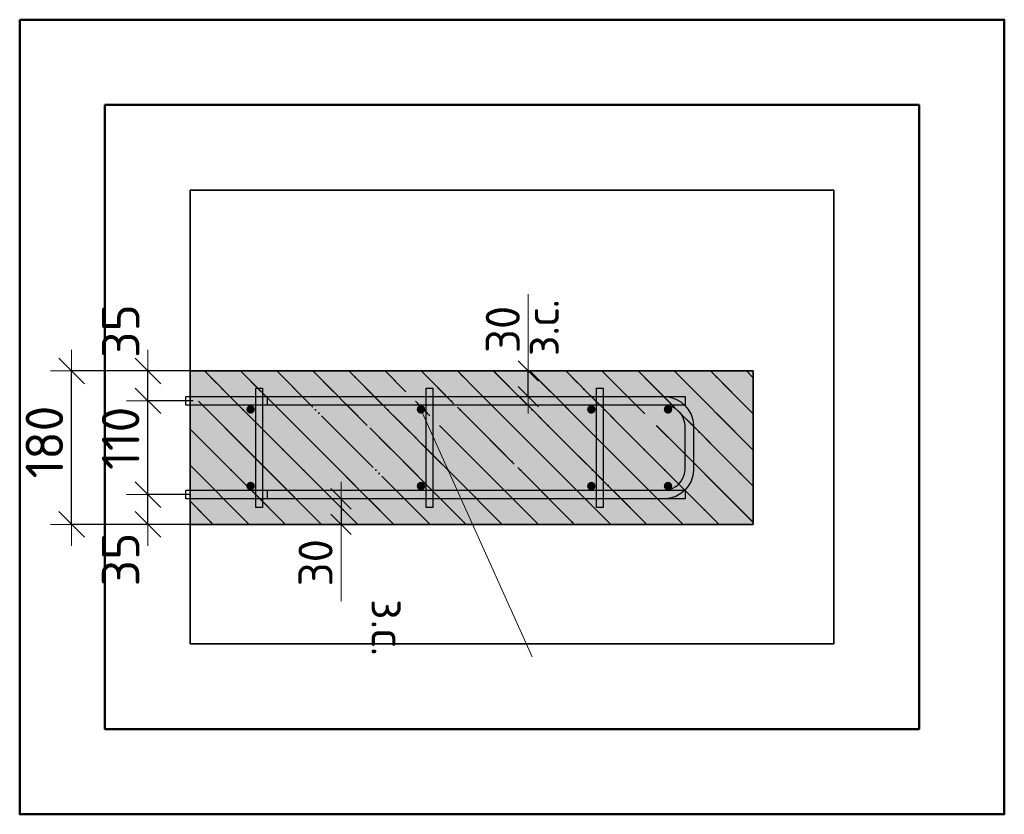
# Model space of a CAD drawing. Header units: millimetres. Extents: x 2792 to 69837, y -2757 to 29968.
# Tile 59 of 77: x 41785 to 42941, y 18487 to 19419. Entities that reach past the tile are written whole.
import ezdxf

# ---------------------------------------------------------------- set-up
doc = ezdxf.new("R2010")
doc.units = ezdxf.units.MM
doc.header["$PDMODE"] = 65
doc.linetypes.add('______11', pattern=[100, 80, -10, 0, -10])
doc.linetypes.add('______5', pattern=[220, 160, -20, 20, -20])
for name, color, linetype, lineweight in [('Standard', 7, 'Continuous', 25), ('Арм.стержн. Арматура края', 96, 'Continuous', 35), ('Арм.стержн. вертикальными 1', 22, 'Continuous', 35), ('Арм.стержн.горизонт. 1', 180, 'Continuous', 35), ('Размерная линия_ общее', 7, 'Continuous', 13), ('Размерная линия_ общее_1', 7, 'Continuous', 13)]:
    doc.layers.add(name, color=color, linetype=linetype, lineweight=lineweight)
doc.layers.add('Арм.стержн. вертикальными 2', color=7, linetype='Continuous', lineweight=35, true_color=0x006e00)
doc.layers.add('Арм.стержн.Стяжки', color=7, linetype='Continuous', lineweight=35, true_color=0x501e0f)
doc.styles.add('ISOCPEUR', font='ISOCPEUR')
doc.dimstyles.new('DIMSTYLE_3', dxfattribs={"dimtxt": 44, "dimasz": 50, "dimexe": 0, "dimexo": 0, "dimgap": 22, "dimtad": 2, "dimdec": 0, "dimrnd": 5, "dimzin": 12, "dimdsep": 46, "dimtxsty": 'ISOCPEUR', "dimblk1": 'ALL_ML_STRICH', "dimblk2": 'ALL_ML_STRICH', "dimsah": 1, "dimcen": 0, "dimclrd": 7, "dimclre": 256, "dimclrt": 7, "dimadec": 0, "dimazin": 0, "dimtfac": 1, "dimtdec": 0, "dimtix": 1, "dimtmove": 2, "dimatfit": 3, "dimfxl": 0, "dimtzin": 0, "dimlwd": 0, "dimlwe": -3, "dimarcsym": 0})
doc.dimstyles.new('DIMSTYLE_7', dxfattribs={"dimtxt": 40, "dimasz": 40, "dimexe": 0, "dimexo": 0.001, "dimgap": 20, "dimtad": 2, "dimdec": 0, "dimrnd": 5, "dimzin": 12, "dimdsep": 46, "dimtxsty": 'ISOCPEUR', "dimblk1": 'ALL_ML_STRICH', "dimblk2": 'ALL_ML_STRICH', "dimsah": 1, "dimcen": 0, "dimse1": 1, "dimse2": 1, "dimclrd": 7, "dimclre": 256, "dimclrt": 7, "dimadec": 0, "dimazin": 0, "dimtfac": 1, "dimtdec": 0, "dimtix": 1, "dimtmove": 2, "dimatfit": 3, "dimfxl": 0, "dimtvp": 1.2, "dimtzin": 0, "dimlwd": 0, "dimlwe": -3, "dimarcsym": 0})
doc.dimstyles.new('DIMSTYLE_8', dxfattribs={"dimtxt": 44, "dimasz": 50, "dimexe": 0, "dimexo": 0, "dimgap": 22, "dimtad": 2, "dimdec": 0, "dimrnd": 5, "dimzin": 12, "dimdsep": 46, "dimtxsty": 'ISOCPEUR', "dimblk1": 'ALL_ML_STRICH', "dimblk2": 'ALL_ML_STRICH', "dimsah": 1, "dimcen": 0, "dimclrd": 7, "dimclre": 256, "dimclrt": 7, "dimadec": 0, "dimazin": 0, "dimtfac": 1, "dimtdec": 0, "dimtix": 1, "dimtmove": 2, "dimatfit": 3, "dimfxl": 0, "dimtvp": 1.2, "dimtzin": 0, "dimlwd": 0, "dimlwe": -3, "dimarcsym": 0})

# ---------------------------------------------------------------- blocks, each defined once
blk = doc.blocks.new('ALL_ML_STRICH')
at = {"color": 0, "linetype": 'ByBlock', "lineweight": -2}
for p, q in [((0, -0.5), (0, 0.5)), ((-0.3, -0.3), (0.3, 0.3)), ((-1, 0), (0.5, 0))]:
    blk.add_line(p, q, dxfattribs=at)
blk = doc.blocks.new('*D53')
at = {"layer": 'DEFPOINTS', "color": 7, "linetype": 'Continuous', "lineweight": 13, "transparency": 33554687}
for p in [(42004.9, 18862.2), (41935.7, 18827.2), (42022.9, 18827.2)]:
    blk.add_point(p, dxfattribs=at)
at = {"layer": 'Размерная линия_ общее', "color": 253, "linetype": 'Continuous', "lineweight": -2, "true_color": 0xa0a0a0, "transparency": 33554687}
for p, q in [((41984.9, 18862.2), (41935.7, 18862.2)), ((42002.9, 18827.2), (41935.7, 18827.2))]:
    blk.add_line(p, q, dxfattribs=at)
at = {"layer": 'Размерная линия_ общее', "color": 7, "linetype": 'Continuous', "lineweight": -2, "transparency": 33554687}
blk.add_line((41935.7, 18827.2), (41935.7, 18862.2), dxfattribs=at)
at = {"layer": 'Размерная линия_ общее', "color": 7, "linetype": 'Continuous', "lineweight": 13, "transparency": 33554687, "xscale": 50, "yscale": 50, "zscale": 50}
for p, rotation in [((41935.7, 18862.2), 90), ((41935.7, 18827.2), 270)]:
    blk.add_blockref('ALL_ML_STRICH', p, dxfattribs=dict(at, rotation=rotation))
at = {"layer": 'Размерная линия_ общее', "color": 7, "linetype": 'Continuous', "lineweight": 13, "transparency": 33554687, "insert": (41903.7, 18786.1), "char_height": 44, "width": 88, "attachment_point": 5, "rotation": 90, "style": 'ISOCPEUR'}
blk.add_mtext('\\A1;{35}', dxfattribs=at)
blk = doc.blocks.new('*D54')
at = {"layer": 'DEFPOINTS', "color": 7, "linetype": 'Continuous', "lineweight": 13, "transparency": 33554687}
for p in [(42009, 18972.2), (41935.7, 18862.2), (42004.9, 18862.2)]:
    blk.add_point(p, dxfattribs=at)
at = {"layer": 'Размерная линия_ общее', "color": 253, "linetype": 'Continuous', "lineweight": -2, "true_color": 0xa0a0a0, "transparency": 33554687}
for p, q in [((41989, 18972.2), (41935.7, 18972.2)), ((41984.9, 18862.2), (41935.7, 18862.2))]:
    blk.add_line(p, q, dxfattribs=at)
at = {"layer": 'Размерная линия_ общее', "color": 7, "linetype": 'Continuous', "lineweight": -2, "transparency": 33554687}
blk.add_line((41935.7, 18862.2), (41935.7, 18972.2), dxfattribs=at)
at = {"layer": 'Размерная линия_ общее', "color": 7, "linetype": 'Continuous', "lineweight": 13, "transparency": 33554687, "xscale": 50, "yscale": 50, "zscale": 50}
for p, rotation in [((41935.7, 18972.2), 90), ((41935.7, 18862.2), 270)]:
    blk.add_blockref('ALL_ML_STRICH', p, dxfattribs=dict(at, rotation=rotation))
at = {"layer": 'Размерная линия_ общее', "color": 7, "linetype": 'Continuous', "lineweight": 13, "transparency": 33554687, "insert": (41903.7, 18928.2), "char_height": 44, "width": 132, "attachment_point": 5, "rotation": 90, "style": 'ISOCPEUR'}
blk.add_mtext('\\A1;{110}', dxfattribs=at)
blk = doc.blocks.new('*D55')
at = {"layer": 'DEFPOINTS', "color": 7, "linetype": 'Continuous', "lineweight": 13, "transparency": 33554687}
for p in [(42014.9, 19007.2), (41935.7, 18972.2), (42009, 18972.2)]:
    blk.add_point(p, dxfattribs=at)
at = {"layer": 'Размерная линия_ общее', "color": 253, "linetype": 'Continuous', "lineweight": -2, "true_color": 0xa0a0a0, "transparency": 33554687}
for p, q in [((41994.9, 19007.2), (41935.7, 19007.2)), ((41989, 18972.2), (41935.7, 18972.2))]:
    blk.add_line(p, q, dxfattribs=at)
at = {"layer": 'Размерная линия_ общее', "color": 7, "linetype": 'Continuous', "lineweight": -2, "transparency": 33554687}
blk.add_line((41935.7, 18972.2), (41935.7, 19007.2), dxfattribs=at)
at = {"layer": 'Размерная линия_ общее', "color": 7, "linetype": 'Continuous', "lineweight": 13, "transparency": 33554687, "xscale": 50, "yscale": 50, "zscale": 50}
for p, rotation in [((41935.7, 19007.2), 90), ((41935.7, 18972.2), 270)]:
    blk.add_blockref('ALL_ML_STRICH', p, dxfattribs=dict(at, rotation=rotation))
at = {"layer": 'Размерная линия_ общее', "color": 7, "linetype": 'Continuous', "lineweight": 13, "transparency": 33554687, "insert": (41903.8, 19054.1), "char_height": 44, "width": 88, "attachment_point": 5, "rotation": 90, "style": 'ISOCPEUR'}
blk.add_mtext('\\A1;{35}', dxfattribs=at)
blk = doc.blocks.new('*D56')
at = {"layer": 'DEFPOINTS', "color": 7, "linetype": 'Continuous', "lineweight": 13, "transparency": 33554687}
for p in [(42009.3, 19007.2), (41846.2, 18827.2), (42002.9, 18827.2)]:
    blk.add_point(p, dxfattribs=at)
at = {"layer": 'Размерная линия_ общее', "color": 253, "linetype": 'Continuous', "lineweight": -2, "true_color": 0xa0a0a0, "transparency": 33554687}
for p, q in [((41989.3, 19007.2), (41846.2, 19007.2)), ((41982.9, 18827.2), (41846.2, 18827.2))]:
    blk.add_line(p, q, dxfattribs=at)
at = {"layer": 'Размерная линия_ общее', "color": 7, "linetype": 'Continuous', "lineweight": -2, "transparency": 33554687}
blk.add_line((41846.2, 18827.2), (41846.2, 19007.2), dxfattribs=at)
at = {"layer": 'Размерная линия_ общее', "color": 7, "linetype": 'Continuous', "lineweight": 13, "transparency": 33554687, "xscale": 50, "yscale": 50, "zscale": 50}
for p, rotation in [((41846.2, 19007.2), 90), ((41846.2, 18827.2), 270)]:
    blk.add_blockref('ALL_ML_STRICH', p, dxfattribs=dict(at, rotation=rotation))
at = {"layer": 'Размерная линия_ общее', "color": 7, "linetype": 'Continuous', "lineweight": 13, "transparency": 33554687, "insert": (41814.2, 18923.8), "char_height": 44, "width": 132, "attachment_point": 5, "rotation": 90, "style": 'ISOCPEUR'}
blk.add_mtext('\\A1;{180}', dxfattribs=at)
blk = doc.blocks.new('*D65')
at = {"layer": 'DEFPOINTS', "color": 7, "linetype": 'Continuous', "lineweight": 13, "transparency": 33554687}
for p in [(42373.6, 19007.2), (42373.6, 18977.2), (42382.3, 18977.2)]:
    blk.add_point(p, dxfattribs=at)
at = {"layer": 'Размерная линия_ общее_1', "color": 7, "linetype": 'Continuous', "lineweight": -2, "transparency": 33554687}
blk.add_line((42382.3, 18977.2), (42382.3, 19007.2), dxfattribs=at)
at = {"layer": 'Размерная линия_ общее_1', "color": 7, "linetype": 'Continuous', "lineweight": 13, "transparency": 33554687, "xscale": 40, "yscale": 40, "zscale": 40}
for p, rotation in [((42382.3, 19007.2), 90), ((42382.3, 18977.2), 270)]:
    blk.add_blockref('ALL_ML_STRICH', p, dxfattribs=dict(at, rotation=rotation))
at = {"layer": 'Размерная линия_ общее_1', "color": 7, "linetype": 'Continuous', "lineweight": 13, "transparency": 33554687, "insert": (42378.1, 19024.7), "char_height": 40, "width": 2, "attachment_point": 1, "rotation": 90, "line_spacing_factor": 0.60241, "style": 'ISOCPEUR'}
blk.add_mtext('з.с.', dxfattribs=at)
at = {"layer": 'Размерная линия_ общее_1', "color": 7, "linetype": 'Continuous', "lineweight": 13, "transparency": 33554687, "insert": (42352.3, 19056), "char_height": 40, "width": 80, "attachment_point": 5, "rotation": 90, "style": 'ISOCPEUR'}
blk.add_mtext('\\A1;{30}', dxfattribs=at)
blk = doc.blocks.new('*D66')
at = {"layer": 'DEFPOINTS', "color": 7, "linetype": 'Continuous', "lineweight": 13, "transparency": 33554687}
for p in [(42153.7, 18857.2), (42162.5, 18857.2), (42153.7, 18827.2)]:
    blk.add_point(p, dxfattribs=at)
at = {"layer": 'Размерная линия_ общее_1', "color": 7, "linetype": 'Continuous', "lineweight": -2, "transparency": 33554687}
blk.add_line((42162.5, 18857.2), (42162.5, 18827.2), dxfattribs=at)
at = {"layer": 'Размерная линия_ общее_1', "color": 7, "linetype": 'Continuous', "lineweight": 13, "transparency": 33554687, "xscale": 40, "yscale": 40, "zscale": 40}
for p, rotation in [((42162.5, 18857.2), 90), ((42162.5, 18827.2), 270)]:
    blk.add_blockref('ALL_ML_STRICH', p, dxfattribs=dict(at, rotation=rotation))
at = {"layer": 'Размерная линия_ общее_1', "color": 7, "linetype": 'Continuous', "lineweight": 13, "transparency": 33554687, "insert": (42132.5, 18782.3), "char_height": 40, "width": 80, "attachment_point": 5, "rotation": 90, "style": 'ISOCPEUR'}
blk.add_mtext('\\A1;{30}', dxfattribs=at)
at = {"layer": 'Размерная линия_ общее_1', "color": 7, "linetype": 'Continuous', "lineweight": 13, "transparency": 33554687, "insert": (42238.2, 18739.6), "char_height": 40, "width": 2, "attachment_point": 1, "rotation": 270, "line_spacing_factor": 0.60241, "style": 'ISOCPEUR'}
blk.add_mtext('з.с.', dxfattribs=at)

msp = doc.modelspace()

# ---------------------------------------------------------------- hatches: boundary and pattern name
at = {"layer": 'Standard', "linetype": 'Continuous', "lineweight": 35, "transparency": 33554687}
h = msp.add_hatch(dxfattribs=at)
h.set_pattern_fill('__________539', scale=20, angle=270, style=0, pattern_type=2)
h.set_pattern_definition([(315, (0, 0), (42.42641, 42.42641), [80, -10, 0, -10]), (315, (21.213, 21.213), (42.42641, 42.42641), [160, -20, 20, -20])])
h.paths.add_polyline_path([(42646.3, 18827.2), (42646.3, 19007.2), (41985.2, 19007.2), (41985.2, 18827.2)], flags=0)
at = {"layer": 'Standard', "linetype": 'Continuous', "lineweight": 35, "true_color": 0xc7c7c7, "transparency": 33554687}
msp.add_hatch(color=9, dxfattribs=at).paths.add_polyline_path([(42646.3, 18827.2), (42646.3, 19007.2), (41985.2, 19007.2), (41985.2, 18827.2)])
at = {"layer": 'Арм.стержн. вертикальными 1', "linetype": 'Continuous', "lineweight": 50, "transparency": 33554687}
for points in [[(42061.3, 18962.2), (42060.9, 18964.1), (42059.8, 18965.7), (42058.2, 18966.8), (42056.3, 18967.2), (42054.4, 18966.8), (42052.8, 18965.7), (42051.7, 18964.1), (42051.3, 18962.2), (42051.7, 18960.2), (42052.8, 18958.6), (42054.4, 18957.5), (42056.3, 18957.2), (42058.2, 18957.5), (42059.8, 18958.6), (42060.9, 18960.2)], [(42261.3, 18962.2), (42260.9, 18964.1), (42259.8, 18965.7), (42258.2, 18966.8), (42256.3, 18967.2), (42254.4, 18966.8), (42252.8, 18965.7), (42251.7, 18964.1), (42251.3, 18962.2), (42251.7, 18960.2), (42252.8, 18958.6), (42254.4, 18957.5), (42256.3, 18957.2), (42258.2, 18957.5), (42259.8, 18958.6), (42260.9, 18960.2)], [(42461.3, 18962.2), (42460.9, 18964.1), (42459.8, 18965.7), (42458.2, 18966.8), (42456.3, 18967.2), (42454.4, 18966.8), (42452.8, 18965.7), (42451.7, 18964.1), (42451.3, 18962.2), (42451.7, 18960.2), (42452.8, 18958.6), (42454.4, 18957.5), (42456.3, 18957.2), (42458.2, 18957.5), (42459.8, 18958.6), (42460.9, 18960.2)], [(42551.3, 18962.2), (42550.9, 18964.1), (42549.8, 18965.7), (42548.2, 18966.8), (42546.3, 18967.2), (42544.4, 18966.8), (42542.8, 18965.7), (42541.7, 18964.1), (42541.3, 18962.2), (42541.7, 18960.2), (42542.8, 18958.6), (42544.4, 18957.5), (42546.3, 18957.2), (42548.2, 18957.5), (42549.8, 18958.6), (42550.9, 18960.2)], [(42061.3, 18872.2), (42060.9, 18874.1), (42059.8, 18875.7), (42058.2, 18876.8), (42056.3, 18877.2), (42054.4, 18876.8), (42052.8, 18875.7), (42051.7, 18874.1), (42051.3, 18872.2), (42051.7, 18870.2), (42052.8, 18868.6), (42054.4, 18867.5), (42056.3, 18867.2), (42058.2, 18867.5), (42059.8, 18868.6), (42060.9, 18870.2)], [(42261.3, 18872.2), (42260.9, 18874.1), (42259.8, 18875.7), (42258.2, 18876.8), (42256.3, 18877.2), (42254.4, 18876.8), (42252.8, 18875.7), (42251.7, 18874.1), (42251.3, 18872.2), (42251.7, 18870.2), (42252.8, 18868.6), (42254.4, 18867.5), (42256.3, 18867.2), (42258.2, 18867.5), (42259.8, 18868.6), (42260.9, 18870.2)], [(42461.3, 18872.2), (42460.9, 18874.1), (42459.8, 18875.7), (42458.2, 18876.8), (42456.3, 18877.2), (42454.4, 18876.8), (42452.8, 18875.7), (42451.7, 18874.1), (42451.3, 18872.2), (42451.7, 18870.2), (42452.8, 18868.6), (42454.4, 18867.5), (42456.3, 18867.2), (42458.2, 18867.5), (42459.8, 18868.6), (42460.9, 18870.2)], [(42551.3, 18872.2), (42550.9, 18874.1), (42549.8, 18875.7), (42548.2, 18876.8), (42546.3, 18877.2), (42544.4, 18876.8), (42542.8, 18875.7), (42541.7, 18874.1), (42541.3, 18872.2), (42541.7, 18870.2), (42542.8, 18868.6), (42544.4, 18867.5), (42546.3, 18867.2), (42548.2, 18867.5), (42549.8, 18868.6), (42550.9, 18870.2)]]:
    msp.add_hatch(color=4, dxfattribs=at).paths.add_polyline_path(points)
at = {"layer": 'Арм.стержн. вертикальными 2', "linetype": 'Continuous', "lineweight": 50, "transparency": 33554687}
for points in [[(42249.3, 18872.2), (42248.7, 18875.2), (42246.9, 18877.8), (42244.4, 18879.5), (42241.3, 18880.2), (42238.2, 18879.5), (42235.6, 18877.8), (42233.9, 18875.2), (42233.3, 18872.2), (42233.9, 18869.1), (42235.6, 18866.5), (42238.2, 18864.8), (42241.3, 18864.2), (42244.4, 18864.8), (42246.9, 18866.5), (42248.7, 18869.1)], [(42449.3, 18872.2), (42448.7, 18875.2), (42446.9, 18877.8), (42444.4, 18879.5), (42441.3, 18880.2), (42438.2, 18879.5), (42435.6, 18877.8), (42433.9, 18875.2), (42433.3, 18872.2), (42433.9, 18869.1), (42435.6, 18866.5), (42438.2, 18864.8), (42441.3, 18864.2), (42444.4, 18864.8), (42446.9, 18866.5), (42448.7, 18869.1)], [(42539.3, 18872.2), (42538.7, 18875.2), (42536.9, 18877.8), (42534.4, 18879.5), (42531.3, 18880.2), (42528.2, 18879.5), (42525.6, 18877.8), (42523.9, 18875.2), (42523.3, 18872.2), (42523.9, 18869.1), (42525.6, 18866.5), (42528.2, 18864.8), (42531.3, 18864.2), (42534.4, 18864.8), (42536.9, 18866.5), (42538.7, 18869.1)]]:
    msp.add_hatch(color=7, dxfattribs=at).paths.add_polyline_path(points)

# ---------------------------------------------------------------- linework, layer by layer
at = {"layer": 'Standard', "color": 52, "linetype": 'Continuous', "lineweight": 13, "transparency": 33554687}
for p, q in [((41985.2, 19219.4), (41985.2, 18687)), ((41985.2, 18687), (41985.2, 19219.4)), ((42741.1, 19219.4), (41985.2, 19219.4)), ((41985.2, 19219.4), (42741.1, 19219.4)), ((42741.1, 18687), (42741.1, 19219.4)), ((42741.1, 19219.4), (42741.1, 18687)), ((41985.2, 18687), (42741.1, 18687)), ((42741.1, 18687), (41985.2, 18687))]:
    msp.add_line(p, q, dxfattribs=at)
at = {"layer": 'Standard', "color": 52, "linetype": 'Continuous', "lineweight": -3, "transparency": 33554687}
for p, q in [((41985.2, 19219.4), (41985.2, 18687)), ((41985.2, 18687), (41985.2, 19219.4)), ((42741.1, 19219.4), (41985.2, 19219.4)), ((41985.2, 19219.4), (42741.1, 19219.4)), ((42741.1, 18687), (42741.1, 19219.4)), ((42741.1, 19219.4), (42741.1, 18687)), ((41985.2, 18687), (42741.1, 18687)), ((42741.1, 18687), (41985.2, 18687))]:
    msp.add_line(p, q, dxfattribs=at)
at = {"layer": 'Standard', "color": 7, "linetype": 'Continuous', "lineweight": 13, "transparency": 33554687}
for p, q in [((42382.3, 19007.2), (42382.3, 19097.2)), ((42256.3, 18962.2), (42386.9, 18671.7)), ((42162.5, 18827.2), (42162.5, 18737.2))]:
    msp.add_line(p, q, dxfattribs=at)
at = {"layer": 'Standard', "color": 7, "linetype": 'Continuous', "lineweight": 25, "transparency": 33554687}
msp.add_line((41985.2, 19057.2), (41985.2, 18777.2), dxfattribs=at)
msp.add_line((41985.2, 19057.2), (41985.2, 18777.2), dxfattribs=at)
at = {"layer": 'Standard', "color": 7, "linetype": 'Continuous', "lineweight": 35, "transparency": 33554687}
for p, q in [((42646.3, 19007.2), (41985.2, 19007.2)), ((42646.3, 19007.2), (41985.2, 19007.2)), ((42646.3, 18827.2), (42646.3, 19007.2)), ((42646.3, 18827.2), (42646.3, 19007.2)), ((41985.2, 18827.2), (42646.3, 18827.2)), ((41985.2, 18827.2), (42646.3, 18827.2))]:
    msp.add_line(p, q, dxfattribs=at)
at = {"layer": 'Standard', "color": 253, "linetype": '______11', "lineweight": 35, "true_color": 0xababab, "transparency": 33554687}
for p, q in [((42182, 18827.2), (42002, 19007.2)), ((42266.9, 18827.2), (42086.9, 19007.2)), ((42351.7, 18827.2), (42171.7, 19007.2)), ((42436.6, 18827.2), (42256.6, 19007.2)), ((42521.4, 18827.2), (42341.4, 19007.2)), ((42606.3, 18827.2), (42426.3, 19007.2)), ((42646.3, 18872), (42511.1, 19007.2)), ((42646.3, 18956.8), (42596, 19007.2)), ((42097.2, 18827.2), (41985.2, 18939.1)), ((42012.3, 18827.2), (41985.2, 18854.3))]:
    msp.add_line(p, q, dxfattribs=at)
at = {"layer": 'Standard', "color": 253, "linetype": '______5', "lineweight": 35, "true_color": 0xababab, "transparency": 33554687}
for p, q in [((42224.4, 18827.2), (42044.4, 19007.2)), ((42309.3, 18827.2), (42129.3, 19007.2)), ((42394.1, 18827.2), (42214.1, 19007.2)), ((42479, 18827.2), (42299, 19007.2)), ((42563.9, 18827.2), (42383.9, 19007.2)), ((42646.3, 18829.6), (42468.7, 19007.2)), ((42646.3, 18914.4), (42553.6, 19007.2)), ((42646.3, 18999.3), (42638.4, 19007.2)), ((42139.6, 18827.2), (41985.2, 18981.5)), ((42054.7, 18827.2), (41985.2, 18896.7))]:
    msp.add_line(p, q, dxfattribs=at)
at = {"layer": 'Standard', "color": 7, "linetype": 'Continuous', "lineweight": 50, "transparency": 33554687}
for points in [[(41785.2, 19419.4), (41785.2, 18487), (42941.1, 18487), (42941.1, 19419.4), (41785.2, 19419.4)], [(41885.2, 19319.4), (41885.2, 18587), (42841.1, 18587), (42841.1, 19319.4), (41885.2, 19319.4)]]:
    msp.add_lwpolyline(points, dxfattribs=at)
at = {"layer": 'Арм.стержн. Арматура края', "color": 4, "linetype": 'Continuous', "lineweight": 25, "transparency": 33554687}
msp.add_lwpolyline([(42076.3, 18867.2), (42542.3, 18867.2), (42546.8, 18867.8), (42551.3, 18869.3), (42555.5, 18871.6), (42559, 18874.5), (42561.8, 18877.9), (42564.2, 18882.1), (42565.7, 18886.7), (42566.3, 18891.2), (42566.3, 18943.1), (42565.7, 18947.6), (42564.2, 18952.2), (42561.8, 18956.4), (42559, 18959.8), (42555.5, 18962.7), (42551.3, 18965), (42546.8, 18966.5), (42542.3, 18967.2), (42076.3, 18967.2), (42076.3, 18977.2), (42542.9, 18977.2), (42549, 18976.3), (42555.4, 18974.2), (42561.2, 18970.9), (42566.1, 18966.9), (42570.1, 18962.1), (42573.3, 18956.3), (42575.4, 18949.9), (42576.3, 18943.8), (42576.3, 18890.5), (42575.4, 18884.4), (42573.3, 18878.1), (42570.1, 18872.2), (42566.1, 18867.4), (42561.2, 18863.4), (42555.4, 18860.1), (42549, 18858), (42542.9, 18857.2), (42076.3, 18857.2), (42076.3, 18867.2)], dxfattribs=at)
msp.add_lwpolyline([(42076.3, 18867.2), (42542.3, 18867.2), (42546.8, 18867.8), (42551.3, 18869.3), (42555.5, 18871.6), (42559, 18874.5), (42561.8, 18877.9), (42564.2, 18882.1), (42565.7, 18886.7), (42566.3, 18891.2), (42566.3, 18943.1), (42565.7, 18947.6), (42564.2, 18952.2), (42561.8, 18956.4), (42559, 18959.8), (42555.5, 18962.7), (42551.3, 18965), (42546.8, 18966.5), (42542.3, 18967.2), (42076.3, 18967.2), (42076.3, 18977.2), (42542.9, 18977.2), (42549, 18976.3), (42555.4, 18974.2), (42561.2, 18970.9), (42566.1, 18966.9), (42570.1, 18962.1), (42573.3, 18956.3), (42575.4, 18949.9), (42576.3, 18943.8), (42576.3, 18890.5), (42575.4, 18884.4), (42573.3, 18878.1), (42570.1, 18872.2), (42566.1, 18867.4), (42561.2, 18863.4), (42555.4, 18860.1), (42549, 18858), (42542.9, 18857.2), (42076.3, 18857.2), (42076.3, 18867.2)], dxfattribs=at)
msp.add_lwpolyline([(42076.3, 18867.2), (42542.3, 18867.2), (42546.8, 18867.8), (42551.3, 18869.3), (42555.5, 18871.6), (42559, 18874.5), (42561.8, 18877.9), (42564.2, 18882.1), (42565.7, 18886.7), (42566.3, 18891.2), (42566.3, 18943.1), (42565.7, 18947.6), (42564.2, 18952.2), (42561.8, 18956.4), (42559, 18959.8), (42555.5, 18962.7), (42551.3, 18965), (42546.8, 18966.5), (42542.3, 18967.2), (42076.3, 18967.2), (42076.3, 18977.2), (42542.9, 18977.2), (42549, 18976.3), (42555.4, 18974.2), (42561.2, 18970.9), (42566.1, 18966.9), (42570.1, 18962.1), (42573.3, 18956.3), (42575.4, 18949.9), (42576.3, 18943.8), (42576.3, 18890.5), (42575.4, 18884.4), (42573.3, 18878.1), (42570.1, 18872.2), (42566.1, 18867.4), (42561.2, 18863.4), (42555.4, 18860.1), (42549, 18858), (42542.9, 18857.2), (42076.3, 18857.2), (42076.3, 18867.2)], dxfattribs=at)
msp.add_lwpolyline([(42076.3, 18867.2), (42542.3, 18867.2), (42546.8, 18867.8), (42551.3, 18869.3), (42555.5, 18871.6), (42559, 18874.5), (42561.8, 18877.9), (42564.2, 18882.1), (42565.7, 18886.7), (42566.3, 18891.2), (42566.3, 18943.1), (42565.7, 18947.6), (42564.2, 18952.2), (42561.8, 18956.4), (42559, 18959.8), (42555.5, 18962.7), (42551.3, 18965), (42546.8, 18966.5), (42542.3, 18967.2), (42076.3, 18967.2), (42076.3, 18977.2), (42542.9, 18977.2), (42549, 18976.3), (42555.4, 18974.2), (42561.2, 18970.9), (42566.1, 18966.9), (42570.1, 18962.1), (42573.3, 18956.3), (42575.4, 18949.9), (42576.3, 18943.8), (42576.3, 18890.5), (42575.4, 18884.4), (42573.3, 18878.1), (42570.1, 18872.2), (42566.1, 18867.4), (42561.2, 18863.4), (42555.4, 18860.1), (42549, 18858), (42542.9, 18857.2), (42076.3, 18857.2), (42076.3, 18867.2)], dxfattribs=at)
msp.add_lwpolyline([(42076.3, 18867.2), (42542.3, 18867.2), (42546.8, 18867.8), (42551.3, 18869.3), (42555.5, 18871.6), (42559, 18874.5), (42561.8, 18877.9), (42564.2, 18882.1), (42565.7, 18886.7), (42566.3, 18891.2), (42566.3, 18943.1), (42565.7, 18947.6), (42564.2, 18952.2), (42561.8, 18956.4), (42559, 18959.8), (42555.5, 18962.7), (42551.3, 18965), (42546.8, 18966.5), (42542.3, 18967.2), (42076.3, 18967.2), (42076.3, 18977.2), (42542.9, 18977.2), (42549, 18976.3), (42555.4, 18974.2), (42561.2, 18970.9), (42566.1, 18966.9), (42570.1, 18962.1), (42573.3, 18956.3), (42575.4, 18949.9), (42576.3, 18943.8), (42576.3, 18890.5), (42575.4, 18884.4), (42573.3, 18878.1), (42570.1, 18872.2), (42566.1, 18867.4), (42561.2, 18863.4), (42555.4, 18860.1), (42549, 18858), (42542.9, 18857.2), (42076.3, 18857.2), (42076.3, 18867.2)], dxfattribs=at)
msp.add_lwpolyline([(42076.3, 18867.2), (42542.3, 18867.2), (42546.8, 18867.8), (42551.3, 18869.3), (42555.5, 18871.6), (42559, 18874.5), (42561.8, 18877.9), (42564.2, 18882.1), (42565.7, 18886.7), (42566.3, 18891.2), (42566.3, 18943.1), (42565.7, 18947.6), (42564.2, 18952.2), (42561.8, 18956.4), (42559, 18959.8), (42555.5, 18962.7), (42551.3, 18965), (42546.8, 18966.5), (42542.3, 18967.2), (42076.3, 18967.2), (42076.3, 18977.2), (42542.9, 18977.2), (42549, 18976.3), (42555.4, 18974.2), (42561.2, 18970.9), (42566.1, 18966.9), (42570.1, 18962.1), (42573.3, 18956.3), (42575.4, 18949.9), (42576.3, 18943.8), (42576.3, 18890.5), (42575.4, 18884.4), (42573.3, 18878.1), (42570.1, 18872.2), (42566.1, 18867.4), (42561.2, 18863.4), (42555.4, 18860.1), (42549, 18858), (42542.9, 18857.2), (42076.3, 18857.2), (42076.3, 18867.2)], dxfattribs=at)
msp.add_lwpolyline([(42076.3, 18867.2), (42542.3, 18867.2), (42546.8, 18867.8), (42551.3, 18869.3), (42555.5, 18871.6), (42559, 18874.5), (42561.8, 18877.9), (42564.2, 18882.1), (42565.7, 18886.7), (42566.3, 18891.2), (42566.3, 18943.1), (42565.7, 18947.6), (42564.2, 18952.2), (42561.8, 18956.4), (42559, 18959.8), (42555.5, 18962.7), (42551.3, 18965), (42546.8, 18966.5), (42542.3, 18967.2), (42076.3, 18967.2), (42076.3, 18977.2), (42542.9, 18977.2), (42549, 18976.3), (42555.4, 18974.2), (42561.2, 18970.9), (42566.1, 18966.9), (42570.1, 18962.1), (42573.3, 18956.3), (42575.4, 18949.9), (42576.3, 18943.8), (42576.3, 18890.5), (42575.4, 18884.4), (42573.3, 18878.1), (42570.1, 18872.2), (42566.1, 18867.4), (42561.2, 18863.4), (42555.4, 18860.1), (42549, 18858), (42542.9, 18857.2), (42076.3, 18857.2), (42076.3, 18867.2)], dxfattribs=at)
msp.add_lwpolyline([(42076.3, 18867.2), (42542.3, 18867.2), (42546.8, 18867.8), (42551.3, 18869.3), (42555.5, 18871.6), (42559, 18874.5), (42561.8, 18877.9), (42564.2, 18882.1), (42565.7, 18886.7), (42566.3, 18891.2), (42566.3, 18943.1), (42565.7, 18947.6), (42564.2, 18952.2), (42561.8, 18956.4), (42559, 18959.8), (42555.5, 18962.7), (42551.3, 18965), (42546.8, 18966.5), (42542.3, 18967.2), (42076.3, 18967.2), (42076.3, 18977.2), (42542.9, 18977.2), (42549, 18976.3), (42555.4, 18974.2), (42561.2, 18970.9), (42566.1, 18966.9), (42570.1, 18962.1), (42573.3, 18956.3), (42575.4, 18949.9), (42576.3, 18943.8), (42576.3, 18890.5), (42575.4, 18884.4), (42573.3, 18878.1), (42570.1, 18872.2), (42566.1, 18867.4), (42561.2, 18863.4), (42555.4, 18860.1), (42549, 18858), (42542.9, 18857.2), (42076.3, 18857.2), (42076.3, 18867.2)], dxfattribs=at)
msp.add_lwpolyline([(42076.3, 18867.2), (42542.3, 18867.2), (42546.8, 18867.8), (42551.3, 18869.3), (42555.5, 18871.6), (42559, 18874.5), (42561.8, 18877.9), (42564.2, 18882.1), (42565.7, 18886.7), (42566.3, 18891.2), (42566.3, 18943.1), (42565.7, 18947.6), (42564.2, 18952.2), (42561.8, 18956.4), (42559, 18959.8), (42555.5, 18962.7), (42551.3, 18965), (42546.8, 18966.5), (42542.3, 18967.2), (42076.3, 18967.2), (42076.3, 18977.2), (42542.9, 18977.2), (42549, 18976.3), (42555.4, 18974.2), (42561.2, 18970.9), (42566.1, 18966.9), (42570.1, 18962.1), (42573.3, 18956.3), (42575.4, 18949.9), (42576.3, 18943.8), (42576.3, 18890.5), (42575.4, 18884.4), (42573.3, 18878.1), (42570.1, 18872.2), (42566.1, 18867.4), (42561.2, 18863.4), (42555.4, 18860.1), (42549, 18858), (42542.9, 18857.2), (42076.3, 18857.2), (42076.3, 18867.2)], dxfattribs=at)
msp.add_lwpolyline([(42076.3, 18867.2), (42542.3, 18867.2), (42546.8, 18867.8), (42551.3, 18869.3), (42555.5, 18871.6), (42559, 18874.5), (42561.8, 18877.9), (42564.2, 18882.1), (42565.7, 18886.7), (42566.3, 18891.2), (42566.3, 18943.1), (42565.7, 18947.6), (42564.2, 18952.2), (42561.8, 18956.4), (42559, 18959.8), (42555.5, 18962.7), (42551.3, 18965), (42546.8, 18966.5), (42542.3, 18967.2), (42076.3, 18967.2), (42076.3, 18977.2), (42542.9, 18977.2), (42549, 18976.3), (42555.4, 18974.2), (42561.2, 18970.9), (42566.1, 18966.9), (42570.1, 18962.1), (42573.3, 18956.3), (42575.4, 18949.9), (42576.3, 18943.8), (42576.3, 18890.5), (42575.4, 18884.4), (42573.3, 18878.1), (42570.1, 18872.2), (42566.1, 18867.4), (42561.2, 18863.4), (42555.4, 18860.1), (42549, 18858), (42542.9, 18857.2), (42076.3, 18857.2), (42076.3, 18867.2)], dxfattribs=at)
msp.add_lwpolyline([(42076.3, 18867.2), (42542.3, 18867.2), (42546.8, 18867.8), (42551.3, 18869.3), (42555.5, 18871.6), (42559, 18874.5), (42561.8, 18877.9), (42564.2, 18882.1), (42565.7, 18886.7), (42566.3, 18891.2), (42566.3, 18943.1), (42565.7, 18947.6), (42564.2, 18952.2), (42561.8, 18956.4), (42559, 18959.8), (42555.5, 18962.7), (42551.3, 18965), (42546.8, 18966.5), (42542.3, 18967.2), (42076.3, 18967.2), (42076.3, 18977.2), (42542.9, 18977.2), (42549, 18976.3), (42555.4, 18974.2), (42561.2, 18970.9), (42566.1, 18966.9), (42570.1, 18962.1), (42573.3, 18956.3), (42575.4, 18949.9), (42576.3, 18943.8), (42576.3, 18890.5), (42575.4, 18884.4), (42573.3, 18878.1), (42570.1, 18872.2), (42566.1, 18867.4), (42561.2, 18863.4), (42555.4, 18860.1), (42549, 18858), (42542.9, 18857.2), (42076.3, 18857.2), (42076.3, 18867.2)], dxfattribs=at)
msp.add_lwpolyline([(42076.3, 18867.2), (42542.3, 18867.2), (42546.8, 18867.8), (42551.3, 18869.3), (42555.5, 18871.6), (42559, 18874.5), (42561.8, 18877.9), (42564.2, 18882.1), (42565.7, 18886.7), (42566.3, 18891.2), (42566.3, 18943.1), (42565.7, 18947.6), (42564.2, 18952.2), (42561.8, 18956.4), (42559, 18959.8), (42555.5, 18962.7), (42551.3, 18965), (42546.8, 18966.5), (42542.3, 18967.2), (42076.3, 18967.2), (42076.3, 18977.2), (42542.9, 18977.2), (42549, 18976.3), (42555.4, 18974.2), (42561.2, 18970.9), (42566.1, 18966.9), (42570.1, 18962.1), (42573.3, 18956.3), (42575.4, 18949.9), (42576.3, 18943.8), (42576.3, 18890.5), (42575.4, 18884.4), (42573.3, 18878.1), (42570.1, 18872.2), (42566.1, 18867.4), (42561.2, 18863.4), (42555.4, 18860.1), (42549, 18858), (42542.9, 18857.2), (42076.3, 18857.2), (42076.3, 18867.2)], dxfattribs=at)
msp.add_lwpolyline([(42076.3, 18867.2), (42542.3, 18867.2), (42546.8, 18867.8), (42551.3, 18869.3), (42555.5, 18871.6), (42559, 18874.5), (42561.8, 18877.9), (42564.2, 18882.1), (42565.7, 18886.7), (42566.3, 18891.2), (42566.3, 18943.1), (42565.7, 18947.6), (42564.2, 18952.2), (42561.8, 18956.4), (42559, 18959.8), (42555.5, 18962.7), (42551.3, 18965), (42546.8, 18966.5), (42542.3, 18967.2), (42076.3, 18967.2), (42076.3, 18977.2), (42542.9, 18977.2), (42549, 18976.3), (42555.4, 18974.2), (42561.2, 18970.9), (42566.1, 18966.9), (42570.1, 18962.1), (42573.3, 18956.3), (42575.4, 18949.9), (42576.3, 18943.8), (42576.3, 18890.5), (42575.4, 18884.4), (42573.3, 18878.1), (42570.1, 18872.2), (42566.1, 18867.4), (42561.2, 18863.4), (42555.4, 18860.1), (42549, 18858), (42542.9, 18857.2), (42076.3, 18857.2), (42076.3, 18867.2)], dxfattribs=at)
msp.add_lwpolyline([(42076.3, 18867.2), (42542.3, 18867.2), (42546.8, 18867.8), (42551.3, 18869.3), (42555.5, 18871.6), (42559, 18874.5), (42561.8, 18877.9), (42564.2, 18882.1), (42565.7, 18886.7), (42566.3, 18891.2), (42566.3, 18943.1), (42565.7, 18947.6), (42564.2, 18952.2), (42561.8, 18956.4), (42559, 18959.8), (42555.5, 18962.7), (42551.3, 18965), (42546.8, 18966.5), (42542.3, 18967.2), (42076.3, 18967.2), (42076.3, 18977.2), (42542.9, 18977.2), (42549, 18976.3), (42555.4, 18974.2), (42561.2, 18970.9), (42566.1, 18966.9), (42570.1, 18962.1), (42573.3, 18956.3), (42575.4, 18949.9), (42576.3, 18943.8), (42576.3, 18890.5), (42575.4, 18884.4), (42573.3, 18878.1), (42570.1, 18872.2), (42566.1, 18867.4), (42561.2, 18863.4), (42555.4, 18860.1), (42549, 18858), (42542.9, 18857.2), (42076.3, 18857.2), (42076.3, 18867.2)], dxfattribs=at)
at = {"layer": 'Арм.стержн.горизонт. 1', "color": 52, "linetype": 'Continuous', "lineweight": 25, "transparency": 33554687}
for p, q in [((42596.3, 19007.2), (41985.2, 19007.2)), ((42596.3, 18827.2), (41985.2, 18827.2))]:
    msp.add_line(p, q, dxfattribs=at)
at = {"layer": 'Арм.стержн.горизонт. 1', "color": 4, "linetype": 'Continuous', "lineweight": 25, "transparency": 33554687}
for points in [[(41980.2, 18977.2), (42566.3, 18977.2), (42566.3, 18967.2), (41980.2, 18967.2), (41980.2, 18977.2)], [(41980.2, 18977.2), (42566.3, 18977.2), (42566.3, 18967.2), (41980.2, 18967.2), (41980.2, 18977.2)], [(41980.2, 18977.2), (42566.3, 18977.2), (42566.3, 18967.2), (41980.2, 18967.2), (41980.2, 18977.2)], [(41980.2, 18977.2), (42566.3, 18977.2), (42566.3, 18967.2), (41980.2, 18967.2), (41980.2, 18977.2)], [(41980.2, 18977.2), (42566.3, 18977.2), (42566.3, 18967.2), (41980.2, 18967.2), (41980.2, 18977.2)], [(41980.2, 18977.2), (42566.3, 18977.2), (42566.3, 18967.2), (41980.2, 18967.2), (41980.2, 18977.2)], [(41980.2, 18977.2), (42566.3, 18977.2), (42566.3, 18967.2), (41980.2, 18967.2), (41980.2, 18977.2)], [(41980.2, 18977.2), (42566.3, 18977.2), (42566.3, 18967.2), (41980.2, 18967.2), (41980.2, 18977.2)], [(41980.2, 18977.2), (42566.3, 18977.2), (42566.3, 18967.2), (41980.2, 18967.2), (41980.2, 18977.2)], [(41980.2, 18977.2), (42566.3, 18977.2), (42566.3, 18967.2), (41980.2, 18967.2), (41980.2, 18977.2)], [(41980.2, 18977.2), (42566.3, 18977.2), (42566.3, 18967.2), (41980.2, 18967.2), (41980.2, 18977.2)], [(41980.2, 18977.2), (42566.3, 18977.2), (42566.3, 18967.2), (41980.2, 18967.2), (41980.2, 18977.2)], [(41980.2, 18977.2), (42566.3, 18977.2), (42566.3, 18967.2), (41980.2, 18967.2), (41980.2, 18977.2)], [(41980.2, 18977.2), (42566.3, 18977.2), (42566.3, 18967.2), (41980.2, 18967.2), (41980.2, 18977.2)], [(41980.2, 18867.2), (42566.3, 18867.2), (42566.3, 18857.2), (41980.2, 18857.2), (41980.2, 18867.2)], [(41980.2, 18867.2), (42566.3, 18867.2), (42566.3, 18857.2), (41980.2, 18857.2), (41980.2, 18867.2)], [(41980.2, 18867.2), (42566.3, 18867.2), (42566.3, 18857.2), (41980.2, 18857.2), (41980.2, 18867.2)], [(41980.2, 18867.2), (42566.3, 18867.2), (42566.3, 18857.2), (41980.2, 18857.2), (41980.2, 18867.2)], [(41980.2, 18867.2), (42566.3, 18867.2), (42566.3, 18857.2), (41980.2, 18857.2), (41980.2, 18867.2)], [(41980.2, 18867.2), (42566.3, 18867.2), (42566.3, 18857.2), (41980.2, 18857.2), (41980.2, 18867.2)], [(41980.2, 18867.2), (42566.3, 18867.2), (42566.3, 18857.2), (41980.2, 18857.2), (41980.2, 18867.2)], [(41980.2, 18867.2), (42566.3, 18867.2), (42566.3, 18857.2), (41980.2, 18857.2), (41980.2, 18867.2)], [(41980.2, 18867.2), (42566.3, 18867.2), (42566.3, 18857.2), (41980.2, 18857.2), (41980.2, 18867.2)], [(41980.2, 18867.2), (42566.3, 18867.2), (42566.3, 18857.2), (41980.2, 18857.2), (41980.2, 18867.2)], [(41980.2, 18867.2), (42566.3, 18867.2), (42566.3, 18857.2), (41980.2, 18857.2), (41980.2, 18867.2)], [(41980.2, 18867.2), (42566.3, 18867.2), (42566.3, 18857.2), (41980.2, 18857.2), (41980.2, 18867.2)], [(41980.2, 18867.2), (42566.3, 18867.2), (42566.3, 18857.2), (41980.2, 18857.2), (41980.2, 18867.2)], [(41980.2, 18867.2), (42566.3, 18867.2), (42566.3, 18857.2), (41980.2, 18857.2), (41980.2, 18867.2)]]:
    msp.add_lwpolyline(points, dxfattribs=at)
at = {"layer": 'Арм.стержн.Стяжки', "color": 40, "linetype": 'Continuous', "lineweight": 25, "transparency": 33554687}
for points in [[(42062.3, 18847.2), (42062.3, 18987.2), (42070.3, 18987.2), (42070.3, 18847.2), (42062.3, 18847.2)], [(42062.3, 18847.2), (42062.3, 18987.2), (42070.3, 18987.2), (42070.3, 18847.2), (42062.3, 18847.2)], [(42062.3, 18847.2), (42062.3, 18987.2), (42070.3, 18987.2), (42070.3, 18847.2), (42062.3, 18847.2)], [(42062.3, 18847.2), (42062.3, 18987.2), (42070.3, 18987.2), (42070.3, 18847.2), (42062.3, 18847.2)], [(42062.3, 18847.2), (42062.3, 18987.2), (42070.3, 18987.2), (42070.3, 18847.2), (42062.3, 18847.2)], [(42062.3, 18847.2), (42062.3, 18987.2), (42070.3, 18987.2), (42070.3, 18847.2), (42062.3, 18847.2)], [(42062.3, 18847.2), (42062.3, 18987.2), (42070.3, 18987.2), (42070.3, 18847.2), (42062.3, 18847.2)], [(42262.3, 18847.2), (42262.3, 18987.2), (42270.3, 18987.2), (42270.3, 18847.2), (42262.3, 18847.2)], [(42262.3, 18847.2), (42262.3, 18987.2), (42270.3, 18987.2), (42270.3, 18847.2), (42262.3, 18847.2)], [(42262.3, 18847.2), (42262.3, 18987.2), (42270.3, 18987.2), (42270.3, 18847.2), (42262.3, 18847.2)], [(42262.3, 18847.2), (42262.3, 18987.2), (42270.3, 18987.2), (42270.3, 18847.2), (42262.3, 18847.2)], [(42262.3, 18847.2), (42262.3, 18987.2), (42270.3, 18987.2), (42270.3, 18847.2), (42262.3, 18847.2)], [(42262.3, 18847.2), (42262.3, 18987.2), (42270.3, 18987.2), (42270.3, 18847.2), (42262.3, 18847.2)], [(42462.3, 18847.2), (42462.3, 18987.2), (42470.3, 18987.2), (42470.3, 18847.2), (42462.3, 18847.2)], [(42462.3, 18847.2), (42462.3, 18987.2), (42470.3, 18987.2), (42470.3, 18847.2), (42462.3, 18847.2)], [(42462.3, 18847.2), (42462.3, 18987.2), (42470.3, 18987.2), (42470.3, 18847.2), (42462.3, 18847.2)], [(42462.3, 18847.2), (42462.3, 18987.2), (42470.3, 18987.2), (42470.3, 18847.2), (42462.3, 18847.2)], [(42462.3, 18847.2), (42462.3, 18987.2), (42470.3, 18987.2), (42470.3, 18847.2), (42462.3, 18847.2)], [(42462.3, 18847.2), (42462.3, 18987.2), (42470.3, 18987.2), (42470.3, 18847.2), (42462.3, 18847.2)], [(42462.3, 18847.2), (42462.3, 18987.2), (42470.3, 18987.2), (42470.3, 18847.2), (42462.3, 18847.2)]]:
    msp.add_lwpolyline(points, dxfattribs=at)

# ---------------------------------------------------------------- dimensions: what is measured, and where the dimension line sits
at = {"layer": 'Размерная линия_ общее', "color": 7, "linetype": 'Continuous', "lineweight": 13, "transparency": 33554687}
for base, p1, p2, dimstyle, picture, middle in [((41935.7, 19007.2), (41989, 18972.2), (41994.9, 19007.2), 'DIMSTYLE_8', '*D55', (41903.8, 19054.1)), ((41846.2, 19007.2), (41982.9, 18827.2), (41989.3, 19007.2), 'DIMSTYLE_3', '*D56', (41814.2, 18923.8)), ((41935.7, 18972.2), (41984.9, 18862.2), (41989, 18972.2), 'DIMSTYLE_8', '*D54', (41903.7, 18928.2)), ((41935.7, 18862.2), (42002.9, 18827.2), (41984.9, 18862.2), 'DIMSTYLE_8', '*D53', (41903.7, 18786.1))]:
    dim = msp.add_linear_dim(base=base, p1=p1, p2=p2, angle=90, dimstyle=dimstyle, override={"dimpost": '<>', "dimclrd": 7, "dimclre": 253, "dimclrt": 7, "dimlwd": 0, "dimlwe": 65533}, dxfattribs=at)
    dim.commit()
    dim.dimension.update_dxf_attribs({"geometry": picture, "text_midpoint": middle, "dimtype": 160})
at = {"layer": 'Размерная линия_ общее_1', "color": 7, "linetype": 'Continuous', "lineweight": 13, "transparency": 33554687}
for base, p1, p2, angle, picture, middle in [((42382.3, 19007.2), (42373.6, 18977.2), (42373.6, 19007.2), 90, '*D65', (42352.3, 19056)), ((42162.5, 18827.2), (42153.7, 18857.2), (42153.7, 18827.2), 270, '*D66', (42132.5, 18782.3))]:
    dim = msp.add_linear_dim(base=base, p1=p1, p2=p2, angle=angle, text='<>\\Xз.с.', dimstyle='DIMSTYLE_7', override={"dimpost": '<>', "dimclrd": 7, "dimclre": 253, "dimclrt": 7, "dimlwd": 0, "dimlwe": 65533}, dxfattribs=at)
    dim.commit()
    dim.dimension.update_dxf_attribs({"geometry": picture, "text_midpoint": middle, "dimtype": 160})

doc.saveas('drawing.dxf')
